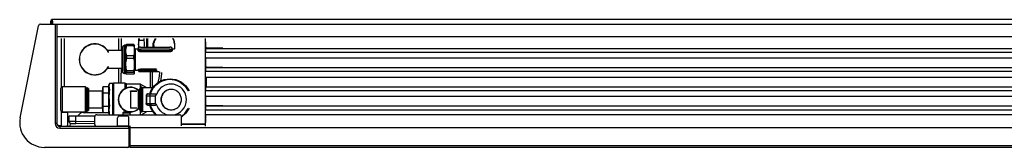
# Model space of a CAD drawing. Header units: millimetres. Extents: x -668 to 667, y 0 to 87.
# Tile 1 of 2: x -668 to 6, y 0 to 87. Entities that reach past the tile are written whole.
import ezdxf

# ---------------------------------------------------------------- set-up
doc = ezdxf.new("R2010")
doc.units = ezdxf.units.MM

# ---------------------------------------------------------------- blocks, each defined once
blk = doc.blocks.new('copertura_inferiore_griglia__44', base_point=(-85011.6, 64694.7))
at = {"color": 7, "linetype": 'Continuous'}
for p, q in [((-85011.6, 64695.3), (-85011.6, 64694.8)), ((-84108.6, 64695.3), (-84108.6, 64694.7))]:
    blk.add_line(p, q, dxfattribs=at)
blk = doc.blocks.new('212878B_MANIGLIA_GRIGLIA_ANTERIORE__45', base_point=(-85011.5, 64694.6))
at = {"color": 7, "linetype": 'Continuous'}
for p, q in [((-85011.5, 64694.7), (-85011.5, 64695.3)), ((-84108.7, 64694.6), (-84108.7, 64695.3))]:
    blk.add_line(p, q, dxfattribs=at)

msp = doc.modelspace()

# ---------------------------------------------------------------- linework, layer by layer
at = {"color": 7, "linetype": 'Continuous'}
for p, q in [((-667.18, 19.99), (-654.64, 83.1)), ((-653.37, 84.14), (-643.36, 84.14)), ((-646.27, 84.14), (-646.27, 86.28)), ((-645.88, 84.14), (-645.88, 86.28)), ((-645.17, 87.25), (-645.3, 87.25)), ((-645.3, 86.86), (-645.17, 86.86)), ((-645.3, 86.28), (-645.3, 86.86)), ((-645.3, 84.14), (-645.3, 86.28)), ((-645.17, 86.28), (-645.17, 87.25)), ((645.3, 87.25), (-645.17, 87.25)), ((-645.17, 86.28), (-645.17, 84.14)), ((-643.36, 84.14), (-642.06, 84.14)), ((-642.06, 84.14), (642.06, 84.14)), ((-642.06, 84.14), (-642.06, 84.13)), ((-642.06, 84.13), (-642.06, 84.11)), ((-642.06, 84.11), (-642.06, 82.85)), ((-592.87, 0.97), (-592.03, 0.97)), ((-592.36, 0.88), (-592.87, 0.88)), ((-592.36, 0.97), (-592.36, 0.88)), ((-592.36, 0.84), (-592.36, 0.88)), ((-592.03, 0.97), (-591.9, 0.97)), ((-592.03, 0.97), (-592.03, 0.84)), ((-592.03, 0.84), (-592.03, 0.52)), ((-592.03, 0.52), (-591.9, 0.52)), ((-591.9, 0), (-592.03, 0)), ((-591.9, 0.84), (-591.9, 0.97)), ((-591.9, 0), (-591.9, 0.84)), ((-591.9, 0), (591.9, 0)), ((-593.52, -0.19), (-650.61, -0.19))]:
    msp.add_line(p, q, dxfattribs=at)
at = {"color": 124, "linetype": 'Continuous'}
for p, q in [((-645.3, 86.28), (-645.17, 86.28)), ((-592.03, 0.84), (-591.9, 0.84))]:
    msp.add_line(p, q, dxfattribs=at)
at = {"color": 9, "linetype": 'Continuous'}
for p, q in [((-643.36, 84.14), (-643.36, 16.18)), ((-642.06, 82.85), (-642.06, 75.4)), ((-642.06, 75.4), (-642.06, 74.43)), ((642.06, 75.4), (-642.06, 75.4)), ((-642.06, 74.43), (-642.06, 16.18)), ((-639.02, 40.86), (-639.02, 74.43)), ((-637.08, 74.43), (-637.08, 41.2)), ((-599.95, 74.43), (-599.95, 74.03)), ((-598.21, 74.43), (-598.21, 66.34)), ((-586.26, 74.43), (-586.25, 73.19)), ((-585.88, 74.43), (-585.88, 73.43)), ((-582.75, 74.43), (-582.74, 73.47)), ((-580.77, 74.43), (-580.77, 73.26)), ((-580.56, 74.43), (-580.56, 73.13)), ((-580, 73), (-580, 74.43)), ((-574.61, 74.43), (-575.03, 73.91)), ((-574.43, 74), (-574.12, 74.43)), ((-562.25, 73.32), (-563.03, 74.43)), ((-562.95, 74.43), (-562.15, 73.26)), ((-540.45, 14.24), (-540.45, 74.43)), ((-599.97, 70.14), (-599.99, 68.45)), ((-599.99, 68.03), (-599.99, 66.34)), ((-599.95, 74.03), (-599.97, 70.14)), ((-597.21, 68.31), (-597.2, 68.49)), ((-597.21, 68.31), (-597.21, 60.6)), ((-597.2, 68.49), (-596.89, 69.15)), ((-596.89, 69.15), (-596.28, 69.54)), ((-596.28, 69.54), (-596.1, 69.56)), ((-596.1, 69.56), (-595.92, 69.68)), ((-594.94, 69.68), (-595.92, 69.68)), ((-595.92, 50.39), (-595.92, 69.68)), ((-594.86, 69.82), (-594.94, 69.68)), ((-594.94, 66.06), (-594.94, 69.68)), ((-594.94, 66.06), (-594.8, 67.8)), ((-594.8, 69.9), (-594.86, 69.82)), ((-594.39, 70.23), (-594.8, 69.9)), ((-594.8, 67.8), (-594.77, 67.98)), ((-594.77, 67.98), (-594.35, 69.64)), ((-594.35, 70.26), (-594.39, 70.23)), ((-589.59, 70.26), (-594.35, 70.26)), ((-594.35, 69.64), (-594.35, 70.26)), ((-594.35, 69.64), (-589.59, 69.64)), ((-589.54, 70.21), (-589.59, 70.26)), ((-589.59, 69.64), (-589.59, 70.26)), ((-589.59, 69.64), (-589.47, 69.01)), ((-589.3, 69.9), (-589.54, 70.21)), ((-589.47, 69.01), (-589.3, 67.78)), ((-589.25, 69.79), (-589.3, 69.9)), ((-589.3, 67.78), (-589.24, 66.9)), ((-589.25, 69.79), (-589.12, 69.42)), ((-589.12, 50.65), (-589.12, 69.42)), ((-589.02, 67.64), (-589.12, 67.81)), ((-588.88, 67.47), (-589.02, 67.64)), ((-589.02, 52.43), (-589.02, 67.64)), ((-588.46, 67.32), (-588.88, 67.47)), ((-588.46, 67.32), (-586.79, 67.32)), ((-588.46, 67.32), (-588.46, 62.82)), ((-586.79, 67.32), (-586.42, 67.45)), ((-586.79, 67.32), (-586.79, 66.48)), ((-586.42, 67.45), (-586.22, 67.8)), ((-586.22, 67.8), (-586.21, 67.89)), ((-586.21, 67.89), (-586.22, 67.66)), ((-586.22, 67.66), (-586.21, 67.42)), ((-586.21, 69.41), (-586.19, 68.11)), ((-586.21, 67.89), (-586.21, 68.09)), ((-586.21, 67.22), (-586.21, 67.42)), ((-586.18, 70.24), (-586.14, 71.36)), ((-586.14, 69.38), (-586.18, 70.24)), ((-586.14, 71.36), (-585.87, 73.11)), ((-585.95, 68.23), (-586.14, 69.38)), ((-585.88, 73.43), (-585.87, 73.11)), ((-585.87, 73.11), (-582.74, 73.14)), ((-584.91, 68.34), (-564.85, 68.34)), ((-582.74, 73.47), (-582.74, 73.14)), ((-582.74, 73.14), (-582.43, 71.39)), ((-582.39, 69.42), (-582.55, 68.34)), ((-582.43, 71.39), (-582.37, 70.28)), ((-582.37, 70.28), (-582.39, 69.42)), ((-580.77, 73.26), (-580.77, 69.43)), ((-580.77, 69.43), (-580.77, 68.34)), ((-580.56, 73.13), (-580.56, 69.5)), ((-580.56, 69.5), (-580.56, 68.34)), ((-580, 68.42), (-580, 73)), ((-576.44, 70.45), (-576.5, 69.56)), ((-576.5, 69.56), (-576.44, 68.71)), ((-576.39, 70.71), (-576.44, 70.45)), ((-576.26, 71.32), (-576.39, 70.74)), ((-576.39, 70.74), (-576.39, 70.71)), ((-576.08, 71.89), (-576.26, 71.32)), ((-575.58, 73.01), (-576.08, 71.89)), ((-575.85, 69.44), (-575.77, 70.52)), ((-575.85, 69.44), (-575.85, 68.34)), ((-575.85, 69.44), (-575.78, 68.41)), ((-575.77, 70.52), (-575.75, 70.64)), ((-575.75, 70.64), (-575.53, 71.61)), ((-575.03, 73.91), (-575.58, 73.01)), ((-575.53, 71.61), (-575.46, 71.81)), ((-575.46, 71.81), (-575.31, 72.26)), ((-575.31, 72.26), (-575.13, 72.69)), ((-575.13, 72.69), (-575.03, 72.9)), ((-575.03, 72.9), (-574.59, 73.74)), ((-574.59, 73.74), (-574.43, 74)), ((-563.55, 68.09), (-563.55, 67.89)), ((-563.55, 67.8), (-563.55, 67.89)), ((-563.55, 67.89), (-563.55, 67.66)), ((-563.35, 67.45), (-563.55, 67.8)), ((-563.55, 67.66), (-563.55, 67.42)), ((-563.55, 67.42), (-563.55, 67.22)), ((-562.97, 67.32), (-563.35, 67.45)), ((-562.97, 67.32), (-561.88, 67.32)), ((-562.97, 66.48), (-562.97, 67.32)), ((-561.61, 70.59), (-562.25, 73.32)), ((-562.15, 73.26), (-561.61, 70.59)), ((-561.88, 67.32), (-561.66, 67.28)), ((-561.61, 70.59), (-561.61, 67.25)), ((-540.44, 67.6), (540.44, 67.6)), ((-540.44, 67.6), (-540.44, 65.01)), ((-540.37, 68.32), (-540.37, 72.1)), ((-540.08, 67.79), (-540.08, 67.6)), ((-528.69, 67.67), (-539.72, 67.67)), ((-607.56, 66.34), (-597.78, 66.34)), ((-606.86, 64.85), (-606.81, 64.94)), ((-606.8, 65.12), (-606.83, 65.21)), ((-606.81, 64.94), (-606.79, 65.02)), ((-606.79, 65.04), (-606.8, 65.12)), ((-606.79, 65.02), (-606.79, 65.04)), ((-597.78, 66.34), (-597.37, 66.5)), ((-597.78, 66.34), (-597.78, 62.45)), ((-597.78, 62.45), (-597.78, 53.72)), ((-597.37, 66.5), (-597.22, 66.67)), ((-597.21, 66.68), (-597.22, 66.67)), ((-597.21, 60.6), (-597.21, 51.99)), ((-594.94, 56.53), (-594.94, 66.06)), ((-594.9, 65.14), (-594.94, 66.06)), ((-594.8, 64.31), (-594.9, 65.14)), ((-594.35, 62.48), (-594.8, 64.31)), ((-594.8, 58.61), (-594.35, 60.8)), ((-589.59, 62.48), (-594.35, 62.48)), ((-594.35, 60.8), (-594.35, 62.48)), ((-594.35, 60.8), (-589.59, 60.8)), ((-589.54, 62.75), (-589.59, 62.48)), ((-589.59, 60.8), (-589.59, 62.48)), ((-589.59, 60.8), (-589.47, 60.04)), ((-589.3, 64.34), (-589.54, 62.75)), ((-589.25, 64.91), (-589.3, 64.34)), ((-589.21, 66.06), (-589.25, 64.91)), ((-589.24, 66.9), (-589.21, 66.06)), ((-588.46, 62.82), (-588.46, 52.75)), ((-586.79, 66.48), (-586.71, 66.21)), ((-586.71, 66.21), (-586.65, 66.12)), ((-586.65, 66.12), (-586.48, 65.94)), ((-586.48, 65.94), (-586.26, 65.76)), ((-586.26, 65.76), (-585.98, 65.61)), ((-586.22, 66.9), (-586.21, 66.99)), ((-586.21, 67.22), (-586.21, 66.99)), ((-586.18, 66.82), (-586.21, 66.99)), ((-585.84, 66.3), (-586.18, 66.82)), ((-585.98, 65.61), (-585.65, 65.48)), ((-585.83, 66.29), (-585.84, 66.3)), ((-585.65, 66.15), (-585.83, 66.29)), ((-585.42, 66.02), (-585.65, 66.15)), ((-585.65, 65.48), (-585.48, 65.44)), ((-585.48, 65.44), (-584.91, 65.37)), ((-585.41, 66.02), (-585.42, 66.02)), ((-585.3, 65.98), (-585.41, 66.02)), ((-585.11, 65.93), (-585.3, 65.98)), ((-584.91, 65.91), (-585.11, 65.93)), ((-564.85, 66.97), (-584.91, 66.97)), ((-584.91, 66.97), (-584.91, 65.91)), ((-564.85, 65.91), (-584.91, 65.91)), ((-584.91, 65.37), (-584.91, 65.91)), ((-584.91, 65.37), (-564.85, 65.37)), ((-564.85, 66.97), (-564.85, 65.91)), ((-564.65, 65.93), (-564.85, 65.91)), ((-564.85, 65.37), (-564.85, 65.91)), ((-564.85, 65.37), (-564.28, 65.44)), ((-564.46, 65.98), (-564.65, 65.93)), ((-564.35, 66.02), (-564.46, 65.98)), ((-564.34, 66.02), (-564.35, 66.02)), ((-564.11, 66.15), (-564.34, 66.02)), ((-564.28, 65.44), (-564.11, 65.48)), ((-563.93, 66.29), (-564.11, 66.15)), ((-564.11, 65.48), (-563.78, 65.61)), ((-563.76, 66.47), (-563.93, 66.29)), ((-563.78, 65.61), (-563.5, 65.77)), ((-563.61, 66.74), (-563.76, 66.47)), ((-563.55, 66.99), (-563.61, 66.74)), ((-563.55, 66.99), (-563.55, 67.22)), ((-563.55, 66.9), (-563.55, 66.99)), ((-563.5, 65.77), (-563.28, 65.94)), ((-563.28, 65.94), (-563.11, 66.12)), ((-563.11, 66.12), (-563.05, 66.21)), ((-563.05, 66.21), (-562.97, 66.48)), ((-561.66, 67.28), (-561.42, 67.13)), ((-540.44, 65.01), (540.44, 65.01)), ((-540.44, 61.64), (-540.44, 65.01)), ((-540.44, 61.64), (-540.44, 61.05)), ((-540.44, 61.05), (-540.44, 61.03)), ((-540.44, 61.03), (540.44, 61.03)), ((-540.37, 55.18), (-540.37, 61.03)), ((-606.81, 55.13), (-606.86, 55.21)), ((-606.83, 54.86), (-606.8, 54.95)), ((-606.79, 55.04), (-606.81, 55.13)), ((-606.8, 54.95), (-606.79, 55.02)), ((-606.79, 55.02), (-606.79, 55.04)), ((-594.94, 56.53), (-594.84, 58.24)), ((-594.8, 54.44), (-594.94, 56.53)), ((-594.94, 50.5), (-594.94, 56.53)), ((-594.84, 58.24), (-594.8, 58.61)), ((-594.73, 53.99), (-594.8, 54.44)), ((-594.35, 52.25), (-594.73, 53.99)), ((-589.3, 54.47), (-589.54, 52.58)), ((-589.47, 60.04), (-589.3, 58.58)), ((-589.3, 58.58), (-589.24, 57.53)), ((-589.25, 55.15), (-589.3, 54.47)), ((-589.21, 56.53), (-589.25, 55.15)), ((-589.24, 57.53), (-589.21, 56.53)), ((-540.44, 54.46), (540.44, 54.46)), ((-540.44, 54.46), (-540.44, 51.87)), ((-540.08, 54.65), (-540.08, 54.46)), ((-528.69, 54.53), (-539.72, 54.53)), ((-597.78, 53.72), (-607.56, 53.72)), ((-599.99, 53.72), (-599.99, 43.85)), ((-598.21, 53.72), (-598.21, 50.56)), ((-598.21, 46.82), (-598.21, 50.56)), ((-597.78, 53.72), (-597.37, 53.57)), ((-597.37, 53.57), (-597.22, 53.39)), ((-597.22, 53.39), (-597.21, 53.38)), ((-597.2, 51.5), (-597.21, 51.99)), ((-596.89, 50.84), (-597.2, 51.5)), ((-596.28, 50.44), (-596.89, 50.84)), ((-595.92, 50.39), (-596.28, 50.44)), ((-595.92, 50.39), (-594.94, 50.39)), ((-594.94, 50.55), (-594.8, 50.84)), ((-594.94, 50.5), (-594.94, 50.55)), ((-594.85, 50.22), (-594.94, 50.5)), ((-594.94, 50.39), (-594.94, 50.5)), ((-594.85, 50.22), (-594.94, 50.39)), ((-594.8, 50.16), (-594.85, 50.22)), ((-594.8, 50.84), (-594.46, 51.12)), ((-594.61, 49.99), (-594.8, 50.16)), ((-594.35, 49.81), (-594.61, 49.99)), ((-594.46, 51.12), (-594.35, 51.19)), ((-589.59, 52.25), (-594.35, 52.25)), ((-594.35, 51.19), (-594.35, 52.25)), ((-594.35, 51.19), (-589.59, 51.19)), ((-589.59, 49.81), (-594.35, 49.81)), ((-589.54, 52.58), (-589.59, 52.25)), ((-589.59, 51.19), (-589.59, 52.25)), ((-589.59, 51.19), (-589.47, 51.07)), ((-589.54, 49.86), (-589.59, 49.81)), ((-589.3, 50.17), (-589.54, 49.86)), ((-589.47, 51.07), (-589.3, 50.83)), ((-589.3, 50.83), (-589.24, 50.66)), ((-589.25, 50.28), (-589.3, 50.17)), ((-589.25, 50.28), (-589.12, 50.65)), ((-589.21, 50.5), (-589.25, 50.28)), ((-589.24, 50.66), (-589.21, 50.5)), ((-589.12, 52.26), (-589.02, 52.43)), ((-588.88, 52.6), (-589.02, 52.43)), ((-588.46, 52.75), (-588.88, 52.6)), ((-588.46, 52.75), (-586.85, 52.75)), ((-586.77, 52.86), (-586.85, 52.79)), ((-586.85, 52.79), (-586.85, 52.75)), ((-586.85, 52.75), (-586.44, 52.6)), ((-586.71, 52.89), (-586.77, 52.86)), ((-586.54, 52.96), (-586.71, 52.89)), ((-586.3, 53.04), (-586.54, 52.96)), ((-586.44, 52.6), (-586.22, 52.22)), ((-586.02, 53.11), (-586.3, 53.04)), ((-586.22, 52.25), (-586.21, 52.14)), ((-586.22, 52.22), (-586.21, 52.14)), ((-586.21, 52.14), (-586.18, 52.21)), ((-586.21, 52.14), (-586.21, 51.98)), ((-586.18, 52.21), (-585.83, 52.51)), ((-585.68, 53.18), (-586.02, 53.11)), ((-585.83, 52.51), (-585.65, 52.6)), ((-585.5, 53.2), (-585.68, 53.18)), ((-585.65, 52.6), (-585.43, 52.68)), ((-584.91, 53.24), (-585.5, 53.2)), ((-585.43, 52.68), (-585.41, 52.69)), ((-585.41, 52.69), (-585.3, 52.71)), ((-585.3, 52.71), (-585.11, 52.74)), ((-585.11, 52.74), (-584.91, 52.76)), ((-573.91, 53.24), (-584.91, 53.24)), ((-584.91, 53.24), (-584.91, 52.76)), ((-584.91, 52.76), (-573.48, 52.76)), ((-584.91, 52.76), (-584.91, 51.73)), ((-584.91, 51.73), (-572.15, 51.73)), ((-578.23, 51.73), (-578.23, 40.85)), ((-576.96, 51.73), (-576.96, 40.86)), ((-572.31, 47.29), (-572.97, 44.14)), ((-571.94, 50.54), (-572.31, 47.29)), ((-571.91, 51.61), (-571.94, 50.54)), ((-570.75, 46.64), (-570.35, 50.23)), ((-570.35, 50.25), (-570.32, 51.02)), ((-570.35, 50.23), (-570.35, 50.25)), ((-540.57, 46.91), (-540.54, 50.02)), ((-540.54, 50.02), (-540.54, 50.39)), ((-540.44, 51.87), (540.44, 51.87)), ((-540.44, 48.5), (-540.44, 51.87)), ((-540.44, 47.89), (540.44, 47.89)), ((-540.08, 47.89), (-540.08, 41.32)), ((-639.19, 40.75), (-639.49, 40.09)), ((-638.58, 41.15), (-639.19, 40.75)), ((-638.21, 41.2), (-638.58, 41.15)), ((-622.68, 41.2), (-638.21, 41.2)), ((-638.21, 31.29), (-638.21, 41.2)), ((-622.57, 41.18), (-622.68, 41.2)), ((-622.68, 41.2), (-622.68, 23.85)), ((-622.4, 41.04), (-622.57, 41.18)), ((-622.36, 40.82), (-622.4, 41.04)), ((-622.37, 40.54), (-622.4, 41.04)), ((-622.38, 40.78), (-622.36, 40.82)), ((-622.38, 39.98), (-622.37, 40.54)), ((-622.37, 40.62), (-622.36, 40.82)), ((-622.37, 40.62), (-621.51, 40.62)), ((-621.4, 40.6), (-621.51, 40.62)), ((-621.51, 40.62), (-621.51, 24.44)), ((-621.35, 40.57), (-621.4, 40.6)), ((-620.49, 40.08), (-621.35, 40.57)), ((-621.35, 31.93), (-621.35, 40.57)), ((-610.5, 41.45), (-610.71, 40.29)), ((-610.65, 40.35), (-610.5, 41.45)), ((-610.5, 41.45), (-610.49, 41.49)), ((-610.49, 41.49), (-606.71, 41.49)), ((-606.71, 41.49), (-606.7, 41.45)), ((-606.7, 41.45), (-606.5, 40.29)), ((-606.7, 41.45), (-606.55, 40.35)), ((-606.5, 42.07), (-606.34, 42.98)), ((-606.5, 32.53), (-606.5, 42.07)), ((-606.46, 41.97), (-606.47, 41.55)), ((-606.47, 41.55), (-606.45, 41.02)), ((-606.41, 42.53), (-606.46, 41.97)), ((-606.45, 41.02), (-606.41, 40.57)), ((-606.34, 42.98), (-606.41, 42.53)), ((-606.41, 40.57), (-606.32, 39.99)), ((-606.2, 43.62), (-606.34, 42.98)), ((-603.69, 43.62), (-606.2, 43.62)), ((-603.46, 43.85), (-603.78, 43.53)), ((-603.78, 30.29), (-603.78, 43.53)), ((-595.63, 43.85), (-603.46, 43.85)), ((-603.46, 43.85), (-603.46, 32.53)), ((-598.21, 43.85), (-598.21, 46.82)), ((-595.63, 43.85), (-595.41, 43.81)), ((-595.63, 43.85), (-595.63, 41.69)), ((-595.63, 41.69), (-595.63, 39.89)), ((-595.41, 43.81), (-595.18, 43.66)), ((-594.91, 43.4), (-595.18, 43.66)), ((-595.18, 41.54), (-595.18, 43.66)), ((-595.18, 40.12), (-595.18, 41.54)), ((-594.87, 43.36), (-594.91, 43.4)), ((-594.91, 43.4), (-594.91, 41.32)), ((-594.91, 41.32), (-594.91, 40.26)), ((-594.45, 43.21), (-594.87, 43.36)), ((-594.45, 43.21), (-585.18, 43.21)), ((-594.45, 41.17), (-594.45, 43.21)), ((-594.45, 40.49), (-594.45, 41.17)), ((-585.8, 39), (-584.78, 40.78)), ((-585.07, 43.04), (-585.18, 43.21)), ((-585.18, 43.21), (-585.18, 43.06)), ((-585.18, 43.06), (-585.18, 41.92)), ((-585.18, 41.92), (-585.18, 40.07)), ((-584.96, 43.02), (-585.07, 43.04)), ((-584.86, 43.12), (-584.91, 43.04)), ((-584.86, 43.12), (-580.9, 40.83)), ((-584.86, 42.98), (-584.86, 43.12)), ((-584.86, 43.12), (-584.86, 42.98)), ((-584.86, 41.44), (-584.86, 42.98)), ((-584.86, 42.69), (-584.86, 41.84)), ((-584.86, 40.63), (-584.86, 41.44)), ((-584.78, 40.78), (-584.64, 40.94)), ((-584.78, 24.27), (-584.78, 40.78)), ((-583.91, 40.94), (-584.64, 40.94)), ((-584.64, 40.94), (-584.64, 24.11)), ((-583.91, 40.94), (-583.59, 40.62)), ((-583.91, 24.11), (-583.91, 40.94)), ((-583.5, 40.65), (-583.52, 40.45)), ((-583.5, 40.65), (-583.33, 40.94)), ((-583.33, 40.94), (-583.33, 40.81)), ((-583.33, 24.11), (-583.33, 40.94)), ((-583.33, 40.81), (-576.22, 40.86)), ((-577.76, 38.47), (-575.56, 41.89)), ((-576.22, 40.35), (-574.22, 42.69)), ((-575.56, 41.89), (-572.48, 44.56)), ((-574.22, 42.69), (-573.41, 43.38)), ((-573.41, 43.38), (-572.26, 44.21)), ((-572.48, 44.56), (-568.78, 46.25)), ((-572.26, 44.21), (-569.82, 45.46)), ((-571.12, 40.51), (-571.47, 40.18)), ((-570.07, 41.32), (-571.12, 40.51)), ((-571.04, 45.22), (-570.75, 46.64)), ((-568.54, 42.18), (-570.07, 41.32)), ((-569.82, 45.46), (-569.3, 45.65)), ((-569.82, 45.46), (-569.32, 45.64)), ((-569.32, 45.64), (-566.69, 46.17)), ((-569.3, 45.65), (-565.79, 46.38)), ((-568.78, 46.25), (-564.75, 46.83)), ((-567.95, 42.43), (-568.54, 42.18)), ((-565.53, 43.06), (-567.95, 42.43)), ((-566.69, 46.17), (-565.79, 46.38)), ((-565.79, 46.38), (-564.99, 46.41)), ((-565.79, 46.38), (-565.2, 46.4)), ((-564.83, 43.13), (-565.53, 43.06)), ((-565.2, 46.4), (-563.21, 46.18)), ((-564.99, 46.41), (-561.66, 46.06)), ((-563, 43.09), (-564.83, 43.13)), ((-564.75, 46.83), (-560.72, 46.25)), ((-563.21, 46.18), (-561.66, 46.06)), ((-562.36, 43), (-563, 43.09)), ((-561.09, 42.71), (-562.36, 43)), ((-561.66, 46.06), (-561.07, 45.9)), ((-559.36, 42.02), (-561.09, 42.71)), ((-561.07, 45.9), (-559.62, 45.26)), ((-560.72, 46.25), (-557.02, 44.56)), ((-559.62, 45.26), (-557.81, 44.55)), ((-557.65, 40.95), (-559.36, 42.02)), ((-557.81, 44.55), (-554.58, 41.97)), ((-556.64, 40.05), (-557.65, 40.95)), ((-557.02, 44.56), (-553.94, 41.89)), ((-554.58, 41.97), (-552.25, 38.55)), ((-553.94, 41.89), (-551.74, 38.47)), ((-540.44, 41.32), (540.44, 41.32)), ((-540.44, 41.32), (-540.44, 38.73)), ((-639.49, 40.09), (-639.51, 39.91)), ((-639.51, 39.91), (-639.51, 25.45)), ((-622.37, 39.55), (-622.38, 39.98)), ((-622.37, 38.52), (-622.37, 39.55)), ((-622.37, 36.6), (-622.37, 38.52)), ((-622.37, 29.06), (-622.37, 36.6)), ((-620.44, 40.02), (-620.49, 40.08)), ((-620.49, 40.08), (-620.49, 24.97)), ((-620.41, 39.61), (-620.44, 40.02)), ((-620.41, 25.2), (-620.41, 39.61)), ((-611.03, 38.35), (-620.41, 38.35)), ((-610.82, 38.43), (-611.03, 38.35)), ((-611.03, 38.35), (-611.03, 35.44)), ((-611.03, 35.44), (-611.03, 26.7)), ((-610.71, 38.62), (-610.82, 38.43)), ((-610.71, 40.29), (-610.71, 39.29)), ((-610.71, 39.29), (-610.69, 39.76)), ((-610.49, 37.08), (-610.71, 39.29)), ((-610.71, 39.29), (-610.71, 32.6)), ((-610.71, 38.68), (-610.71, 38.62)), ((-610.71, 32.6), (-610.65, 34.76)), ((-610.69, 39.76), (-610.65, 40.35)), ((-610.65, 34.76), (-610.6, 35.76)), ((-610.6, 35.76), (-610.49, 37.08)), ((-610.49, 37.08), (-606.71, 37.08)), ((-606.5, 39.29), (-606.71, 37.08)), ((-606.71, 37.08), (-606.61, 35.76)), ((-606.61, 35.76), (-606.55, 34.76)), ((-606.55, 40.35), (-606.51, 39.76)), ((-606.55, 34.76), (-606.5, 32.6)), ((-606.51, 39.76), (-606.5, 39.29)), ((-606.46, 35.06), (-606.47, 33.93)), ((-606.47, 33.93), (-606.45, 32.52)), ((-606.41, 36.55), (-606.46, 35.06)), ((-606.34, 37.77), (-606.41, 36.55)), ((-606.2, 39.47), (-606.34, 37.77)), ((-606.32, 39.99), (-606.2, 39.47)), ((-591.71, 38.16), (-591.71, 38.46)), ((-591.71, 38.46), (-587.5, 38.46)), ((-587.5, 38.16), (-591.71, 38.16)), ((-591.71, 38.16), (-591.71, 26.89)), ((-586.86, 39.2), (-586.34, 38.68)), ((-586.36, 38.68), (-586.85, 38.68)), ((-586.74, 39.36), (-586.12, 38.74)), ((-586.33, 38.69), (-586.36, 38.68)), ((-586.36, 26.38), (-586.36, 38.68)), ((-586.12, 38.74), (-586.33, 38.69)), ((-586.05, 38.74), (-586.12, 38.74)), ((-586.03, 38.74), (-586.05, 38.74)), ((-585.95, 38.76), (-586.03, 38.74)), ((-585.8, 39), (-585.95, 38.76)), ((-585.8, 39), (-585.8, 26.05)), ((-581.01, 35.49), (-581.06, 35.12)), ((-581.06, 35.12), (-580.88, 35.12)), ((-581.06, 35.12), (-581.06, 29.94)), ((-580.98, 35.56), (-581.01, 35.49)), ((-580.96, 35.61), (-580.98, 35.56)), ((-580.84, 35.84), (-580.96, 35.61)), ((-580.82, 35.49), (-580.88, 35.12)), ((-580.88, 35.12), (-578.63, 35.12)), ((-580.88, 35.12), (-580.88, 29.94)), ((-580.48, 36.19), (-580.84, 35.84)), ((-580.8, 35.56), (-580.82, 35.49)), ((-580.66, 35.84), (-580.8, 35.56)), ((-580.5, 36.03), (-580.66, 35.84)), ((-580.3, 36.19), (-580.5, 36.03)), ((-580.41, 36.24), (-580.48, 36.19)), ((-580.26, 36.31), (-580.41, 36.24)), ((-580.23, 36.24), (-580.3, 36.19)), ((-580.14, 36.35), (-580.26, 36.31)), ((-579.96, 36.35), (-580.23, 36.24)), ((-579.77, 36.41), (-580.14, 36.35)), ((-579.59, 36.41), (-579.96, 36.35)), ((-579.77, 36.41), (-579.59, 36.41)), ((-579.59, 36.41), (-577.44, 36.41)), ((-578.58, 35.49), (-578.63, 35.12)), ((-578.63, 35.12), (-574.73, 35.12)), ((-578.63, 35.12), (-578.63, 29.94)), ((-578.56, 35.56), (-578.58, 35.49)), ((-578.43, 35.84), (-578.56, 35.56)), ((-578.52, 36.41), (-577.76, 38.47)), ((-578.28, 36.03), (-578.43, 35.84)), ((-578.1, 36.19), (-578.28, 36.03)), ((-578.04, 36.24), (-578.1, 36.19)), ((-578.08, 36.41), (-578.02, 36.62)), ((-577.79, 36.35), (-578.04, 36.24)), ((-578.02, 36.62), (-576.57, 39.81)), ((-577.44, 36.41), (-577.79, 36.35)), ((-577.44, 36.41), (-574.63, 36.41)), ((-576.57, 39.81), (-576.22, 40.35)), ((-574.71, 35.2), (-574.73, 35.12)), ((-574.73, 29.94), (-574.73, 35.12)), ((-574.68, 35.28), (-574.71, 35.2)), ((-574.57, 35.42), (-574.68, 35.28)), ((-574.63, 36.41), (-574.46, 36.36)), ((-574.43, 35.52), (-574.57, 35.42)), ((-574.46, 36.36), (-574.35, 36.24)), ((-574.36, 35.56), (-574.43, 35.52)), ((-574.27, 35.6), (-574.36, 35.56)), ((-574.35, 36.24), (-574.33, 36.21)), ((-574.33, 36.21), (-574.29, 36.09)), ((-574.29, 36.09), (-574.26, 35.87)), ((-573.17, 38.07), (-574.27, 35.6)), ((-574.26, 35.87), (-574.27, 35.6)), ((-573.08, 38.21), (-573.17, 38.07)), ((-571.47, 40.18), (-573.08, 38.21)), ((-563.87, 39.45), (-564.06, 39.45)), ((-556.23, 39.63), (-556.64, 40.05)), ((-555.08, 38.07), (-556.23, 39.63)), ((-554.68, 37.37), (-555.08, 38.07)), ((-554.22, 36.33), (-554.68, 37.37)), ((-553.69, 34.47), (-554.22, 36.33)), ((-553.65, 34.2), (-553.69, 34.47)), ((-553.52, 32.53), (-553.65, 34.2)), ((-540.44, 38.73), (540.44, 38.73)), ((-540.44, 35.36), (-540.44, 38.73)), ((-540.44, 35.36), (-540.44, 34.77)), ((-540.44, 34.77), (-540.44, 34.76)), ((-540.44, 34.76), (540.44, 34.76)), ((-540.37, 28.9), (-540.37, 34.76)), ((-638.21, 23.85), (-638.21, 31.29)), ((-622.37, 25.83), (-622.37, 29.06)), ((-621.35, 24.48), (-621.35, 31.93)), ((-610.71, 32.52), (-610.71, 32.6)), ((-610.71, 32.6), (-610.71, 25.84)), ((-610.65, 30.44), (-610.71, 32.52)), ((-610.66, 26.86), (-610.65, 26.93)), ((-610.58, 29.27), (-610.65, 30.44)), ((-610.65, 26.93), (-610.49, 28.11)), ((-610.49, 28.11), (-610.58, 29.27)), ((-610.49, 28.11), (-606.71, 28.11)), ((-606.62, 29.27), (-606.71, 28.11)), ((-606.71, 28.11), (-606.55, 26.93)), ((-606.55, 30.44), (-606.62, 29.27)), ((-606.5, 32.52), (-606.55, 30.44)), ((-606.55, 26.93), (-606.54, 26.86)), ((-606.5, 32.6), (-606.5, 32.52)), ((-606.5, 22.98), (-606.5, 32.53)), ((-606.45, 32.52), (-606.41, 31.31)), ((-606.41, 31.31), (-606.32, 29.77)), ((-606.34, 27.31), (-606.41, 26.55)), ((-606.2, 28.38), (-606.34, 27.31)), ((-606.32, 29.77), (-606.2, 28.38)), ((-603.78, 23.13), (-603.78, 30.29)), ((-603.46, 32.53), (-603.46, 22.85)), ((-581.06, 29.94), (-580.88, 29.94)), ((-581.01, 29.56), (-581.06, 29.94)), ((-580.98, 29.5), (-581.01, 29.56)), ((-580.96, 29.44), (-580.98, 29.5)), ((-580.84, 29.22), (-580.96, 29.44)), ((-580.88, 29.94), (-580.82, 29.56)), ((-580.88, 29.94), (-578.63, 29.94)), ((-580.48, 28.86), (-580.84, 29.22)), ((-580.82, 29.56), (-580.8, 29.5)), ((-580.8, 29.5), (-580.66, 29.22)), ((-580.66, 29.22), (-580.5, 29.02)), ((-580.5, 29.02), (-580.3, 28.86)), ((-580.41, 28.82), (-580.48, 28.86)), ((-580.26, 28.74), (-580.41, 28.82)), ((-580.3, 28.86), (-580.23, 28.82)), ((-580.14, 28.7), (-580.26, 28.74)), ((-580.23, 28.82), (-579.96, 28.7)), ((-579.77, 28.64), (-580.14, 28.7)), ((-579.96, 28.7), (-579.59, 28.64)), ((-579.77, 28.64), (-579.59, 28.64)), ((-579.59, 28.64), (-577.44, 28.64)), ((-578.58, 29.56), (-578.63, 29.94)), ((-578.63, 29.94), (-574.73, 29.94)), ((-578.56, 29.5), (-578.58, 29.56)), ((-578.43, 29.22), (-578.56, 29.5)), ((-577.76, 26.58), (-578.52, 28.64)), ((-578.28, 29.02), (-578.43, 29.22)), ((-578.1, 28.86), (-578.28, 29.02)), ((-578.04, 28.82), (-578.1, 28.86)), ((-578.02, 28.43), (-578.08, 28.64)), ((-577.79, 28.7), (-578.04, 28.82)), ((-576.57, 25.24), (-578.02, 28.43)), ((-577.44, 28.64), (-577.79, 28.7)), ((-577.44, 28.64), (-574.63, 28.64)), ((-574.73, 29.94), (-574.71, 29.85)), ((-574.71, 29.85), (-574.68, 29.77)), ((-574.68, 29.77), (-574.57, 29.63)), ((-574.46, 28.69), (-574.63, 28.64)), ((-574.57, 29.63), (-574.43, 29.53)), ((-574.35, 28.82), (-574.46, 28.69)), ((-574.43, 29.53), (-574.36, 29.49)), ((-574.36, 29.49), (-574.27, 29.46)), ((-574.33, 28.84), (-574.35, 28.82)), ((-574.29, 28.96), (-574.33, 28.84)), ((-574.26, 29.19), (-574.29, 28.96)), ((-574.27, 29.46), (-574.26, 29.19)), ((-574.27, 29.46), (-573.17, 26.98)), ((-573.17, 26.98), (-573.08, 26.85)), ((-556.24, 25.42), (-555.08, 26.97)), ((-555.08, 26.97), (-554.68, 27.68)), ((-554.68, 27.68), (-554.22, 28.72)), ((-554.22, 28.72), (-553.69, 30.59)), ((-553.69, 30.59), (-553.65, 30.85)), ((-553.65, 30.85), (-553.52, 32.53)), ((-540.44, 28.18), (540.44, 28.18)), ((-540.44, 28.18), (-540.44, 25.6)), ((-540.08, 28.38), (-540.08, 28.18)), ((-528.69, 28.26), (-539.72, 28.26)), ((-639.51, 25.45), (-639.49, 24.96)), ((-639.49, 24.96), (-639.19, 24.3)), ((-639.19, 24.3), (-638.58, 23.91)), ((-639.02, 14.76), (-639.02, 24.19)), ((-639.02, 23.98), (-638.69, 23.98)), ((-639.02, 23.81), (-634.49, 23.81)), ((-638.58, 23.91), (-638.21, 23.85)), ((-622.68, 23.85), (-638.21, 23.85)), ((-634.49, 23.85), (-634.49, 23.81)), ((-634.49, 15.66), (-634.49, 23.81)), ((-633.76, 21.49), (-629.23, 21.49)), ((-633.69, 17.5), (-633.76, 21.49)), ((-629.23, 21.49), (-615.97, 21.49)), ((-629.16, 17.44), (-629.23, 21.49)), ((-627.7, 21.49), (-626.38, 22.81)), ((-624.09, 23.75), (-610.53, 23.75)), ((-622.68, 23.85), (-622.57, 23.87)), ((-622.57, 23.87), (-622.4, 24.02)), ((-622.4, 24.02), (-622.38, 24.27)), ((-622.4, 24.02), (-622.36, 24.23)), ((-622.38, 24.27), (-622.37, 24.44)), ((-622.37, 25.5), (-622.37, 25.83)), ((-622.37, 24.69), (-622.37, 25.5)), ((-622.37, 24.52), (-622.37, 24.69)), ((-622.36, 24.23), (-622.37, 24.52)), ((-622.37, 24.44), (-621.51, 24.44)), ((-621.45, 24.54), (-621.51, 24.44)), ((-621.4, 24.55), (-621.45, 24.54)), ((-621.37, 24.56), (-621.4, 24.55)), ((-621.35, 24.48), (-621.37, 24.56)), ((-621.35, 24.48), (-620.49, 24.97)), ((-621.35, 24.57), (-621.35, 24.48)), ((-620.44, 25.12), (-620.49, 24.97)), ((-620.41, 25.2), (-620.44, 25.12)), ((-611.03, 26.7), (-620.41, 26.7)), ((-616.17, 15.34), (-616.17, 20.84)), ((-614.88, 22.14), (-558.25, 22.14)), ((-610.82, 26.63), (-611.03, 26.7)), ((-610.71, 26.43), (-610.82, 26.63)), ((-610.71, 25.84), (-610.66, 26.86)), ((-610.71, 26.75), (-610.71, 26.43)), ((-610.69, 25.27), (-610.71, 25.84)), ((-610.71, 25.84), (-610.71, 24.76)), ((-610.71, 24.76), (-610.5, 23.61)), ((-610.65, 24.74), (-610.69, 25.27)), ((-610.49, 23.56), (-610.65, 24.74)), ((-610.5, 23.61), (-610.49, 23.56)), ((-610.49, 23.56), (-606.71, 23.56)), ((-606.55, 24.74), (-606.71, 23.56)), ((-606.71, 23.56), (-606.7, 23.61)), ((-606.5, 24.76), (-606.7, 23.61)), ((-606.68, 23.75), (-606.5, 23.75)), ((-606.51, 25.27), (-606.55, 24.74)), ((-606.54, 26.86), (-606.5, 25.84)), ((-606.5, 25.84), (-606.51, 25.27)), ((-606.5, 22.98), (-606.35, 22.14)), ((-606.46, 25.62), (-606.47, 24.91)), ((-606.47, 24.91), (-606.45, 24.03)), ((-606.41, 26.55), (-606.46, 25.62)), ((-606.45, 24.03), (-606.41, 23.27)), ((-606.41, 23.27), (-606.32, 22.3)), ((-606.32, 22.3), (-606.29, 22.14)), ((-603.78, 22.14), (-603.78, 23.13)), ((-603.46, 22.85), (-603.46, 22.14)), ((-599.31, 21.36), (-594.17, 21.36)), ((-597.03, 23.12), (-597.05, 22.14)), ((-596.97, 23.44), (-597.03, 23.12)), ((-593.52, 23.12), (-597.03, 23.12)), ((-596.55, 23.95), (-596.97, 23.44)), ((-595.94, 24.08), (-596.55, 23.95)), ((-593.89, 24.08), (-595.94, 24.08)), ((-592.92, 24.08), (-593.89, 24.08)), ((-591.95, 23.12), (-593.52, 23.12)), ((-592.92, 24.08), (-592.44, 23.95)), ((-592.44, 23.95), (-592.01, 23.44)), ((-592.01, 23.44), (-591.95, 23.12)), ((-591.93, 22.14), (-591.95, 23.12)), ((-591.71, 26.89), (-591.71, 26.59)), ((-591.71, 26.89), (-587.5, 26.89)), ((-587.5, 26.59), (-591.71, 26.59)), ((-586.32, 26.39), (-586.86, 25.85)), ((-586.36, 26.38), (-586.85, 26.38)), ((-586.09, 26.35), (-586.74, 25.69)), ((-586.24, 26.41), (-586.36, 26.38)), ((-585.95, 26.29), (-586.24, 26.41)), ((-585.8, 26.05), (-585.95, 26.29)), ((-585.8, 26.05), (-584.78, 24.27)), ((-585.18, 24.98), (-585.18, 24.1)), ((-585.18, 24.1), (-585.18, 22.43)), ((-585.18, 22.43), (-585.18, 22.14)), ((-584.86, 24.17), (-584.86, 24.42)), ((-584.86, 22.36), (-584.86, 24.17)), ((-584.86, 22.14), (-584.86, 22.36)), ((-584.78, 24.27), (-584.64, 24.11)), ((-584.64, 24.11), (-583.91, 24.11)), ((-584.51, 22.14), (-580.9, 24.22)), ((-583.91, 24.11), (-583.59, 24.44)), ((-583.33, 24.11), (-583.5, 24.4)), ((-576.22, 24.19), (-583.33, 24.24)), ((-583.33, 24.24), (-583.33, 24.11)), ((-575.56, 23.16), (-577.76, 26.58)), ((-576.22, 24.7), (-576.57, 25.24)), ((-574.22, 22.37), (-576.22, 24.7)), ((-574.38, 22.14), (-575.56, 23.16)), ((-573.95, 22.14), (-574.22, 22.37)), ((-573.08, 26.85), (-571.47, 24.87)), ((-571.47, 24.87), (-571.12, 24.54)), ((-571.12, 24.54), (-570.07, 23.74)), ((-570.07, 23.74), (-568.54, 22.87)), ((-568.54, 22.87), (-567.95, 22.62)), ((-567.95, 22.62), (-566.07, 22.14)), ((-564.06, 25.54), (-563.87, 25.54)), ((-561.99, 22.14), (-561.11, 22.34)), ((-561.11, 22.34), (-559.36, 23.03)), ((-559.36, 23.03), (-559.29, 23.07)), ((-559.29, 23.07), (-557.66, 24.1)), ((-557.66, 24.1), (-556.64, 25)), ((-557.01, 21.15), (-556.29, 21.72)), ((-553.94, 23.16), (-556.95, 20.55)), ((-556.95, 14.5), (-556.95, 20.84)), ((-556.64, 25), (-556.24, 25.42)), ((-556.29, 21.72), (-554.58, 23.09)), ((-554.58, 23.09), (-552.25, 26.51)), ((-551.74, 26.58), (-553.94, 23.16)), ((-540.44, 25.6), (540.44, 25.6)), ((-540.44, 22.22), (-540.44, 25.6)), ((-540.44, 22.22), (540.44, 22.22)), ((-540.44, 22.22), (-540.44, 21.63)), ((-540.44, 21.63), (-540.44, 21.62)), ((-540.37, 16.76), (-540.37, 21.62)), ((-642.1, 16.18), (-643.36, 16.18)), ((-642.1, 16.18), (-642.06, 16.18)), ((-641.5, 14.76), (-639.02, 14.76)), ((-640.12, 14.24), (-592.87, 14.24)), ((-640.12, 14.2), (-640.12, 14.24)), ((-640.12, 14.2), (-640.12, 12.94)), ((-635.06, 14.29), (-635.14, 14.24)), ((-633.67, 17.3), (-633.69, 17.5)), ((-633.49, 17.47), (-633.69, 17.5)), ((-633.69, 17.5), (-633.67, 17.3)), ((-633.63, 17.13), (-633.67, 17.3)), ((-633.67, 17.3), (-633.63, 17.13)), ((-633.63, 17.13), (-633.59, 17.02)), ((-633.59, 17.02), (-633.52, 16.88)), ((-633.52, 16.88), (-633.47, 16.8)), ((-632.92, 17.45), (-633.49, 17.47)), ((-633.47, 16.8), (-633.31, 16.61)), ((-633.23, 16.53), (-633.31, 16.61)), ((-633.31, 16.61), (-633.23, 16.53)), ((-633.12, 16.45), (-633.23, 16.53)), ((-633.23, 16.53), (-633.12, 16.45)), ((-632.95, 15.88), (-633.2, 14.65)), ((-633.2, 14.65), (-633.2, 14.24)), ((-632.9, 16.33), (-633.12, 16.45)), ((-633.12, 16.45), (-632.9, 16.33)), ((-632.69, 16.27), (-632.95, 15.88)), ((-631.67, 17.43), (-632.92, 17.45)), ((-632.9, 16.33), (-632.84, 16.31)), ((-632.84, 16.31), (-632.78, 16.29)), ((-632.78, 16.29), (-632.42, 16.23)), ((-632.42, 16.23), (-629.18, 16.17)), ((-629.16, 17.44), (-631.67, 17.43)), ((-629.18, 16.17), (-629.16, 17.44)), ((-616.17, 15.94), (-629.18, 16.17)), ((-616.17, 17.22), (-629.16, 17.44)), ((-615.8, 14.42), (-615.52, 14.24)), ((-600.61, 14.56), (-600.61, 20.06)), ((-600.61, 14.56), (-592.87, 14.56)), ((-600.61, 14.56), (-600.61, 14.24)), ((-592.87, 14.56), (-592.87, 20.06)), ((-592.87, 14.56), (-592.87, 14.24)), ((-592.87, 12.94), (-592.87, 14.24)), ((-592.55, 14.04), (-592.87, 14.04)), ((-592.03, 14.24), (-591.9, 14.24)), ((-591.9, 13.72), (-592.03, 13.72)), ((-591.9, 13.4), (-591.9, 14.24)), ((-556.95, 15.89), (-556.61, 15.89)), ((-540.45, 15.34), (-556.95, 15.34)), ((-556.61, 15.89), (-540.98, 15.88)), ((-551.97, 15.34), (-551.97, 15.4)), ((-640.12, 12.94), (-592.87, 12.94)), ((-592.87, 13.36), (-592.36, 13.36)), ((-592.87, 13.27), (-592.03, 13.27)), ((-592.87, 12.94), (-592.87, 0.45)), ((-592.36, 13.36), (-592.36, 13.4)), ((-592.36, 13.36), (-592.36, 13.27)), ((-591.9, 13.27), (-592.03, 13.27)), ((-592.03, 0.97), (-592.03, 13.27)), ((-591.9, 13.27), (-591.9, 13.4)), ((-591.9, 13.4), (591.9, 13.4)), ((591.9, 0.84), (-591.9, 0.84))]:
    msp.add_line(p, q, dxfattribs=at)
at = {"color": 7, "linetype": 'Continuous'}
for centre, radius, start, end in [((-653.37, 82.85), 1.29, 90, 168.76222), ((-645.3, 86.28), 0.971, 90, 180), ((-645.3, 86.28), 0.583, 90, 180), ((-650.61, 16.7), 16.89, 168.76222, 270), ((-593.52, 0.45), 0.647, 270, 360), ((-592.03, 0.84), 0.841, 180, 270), ((-592.03, 0.84), 0.324, 180, 270)]:
    msp.add_arc(centre, radius, start, end, dxfattribs=at)
at = {"color": 9, "linetype": 'Continuous'}
for centre, radius, start, end in [((-616.17, 60.03), 10.68, 28.96816, 331.03184), ((-616.17, 60.03), 10.49, 27.35531, 332.64469), ((-539.72, 68.32), 0.647, 180, 270), ((-539.72, 55.18), 0.647, 180, 270), ((-591.71, 32.53), 8.45, 54.00007, 288.00002), ((-591.71, 32.53), 8.25, 54.00004, 287.99998), ((-539.72, 28.9), 0.647, 180, 270), ((-624.09, 20.52), 3.24, 90, 135), ((-614.88, 20.84), 1.29, 90, 180), ((-599.31, 20.06), 1.29, 90, 180), ((-594.17, 20.06), 1.29, 360, 90), ((-591.71, 32.53), 8.25, 288.00004, 306.00003), ((-591.71, 32.53), 8.45, 288.00013, 306.00006), ((-558.25, 20.84), 1.29, 0, 90), ((-640.12, 16.18), 3.24, 180, 270), ((-640.12, 16.18), 1.98, 179.99999, 270.00001), ((-636.43, 15.66), 1.94, 315.00089, 0.0005), ((-614.88, 15.34), 1.29, 179.99995, 224.99993), ((-592.03, 13.4), 0.841, 90, 180), ((-592.03, 13.4), 0.324, 90, 180)]:
    msp.add_arc(centre, radius, start, end, dxfattribs=at)
for points in [[(-599.99, 68.45), (-599.99, 68.36), (-599.99, 68.25), (-599.99, 68.14), (-599.99, 68.03)], [(-586.25, 73.19), (-586.24, 72.28), (-586.23, 71.33), (-586.22, 70.37), (-586.21, 69.41)], [(-584.91, 68.34), (-585.25, 68.33), (-585.56, 68.31), (-585.83, 68.27), (-586.03, 68.22), (-586.16, 68.16), (-586.21, 68.09)], [(-563.55, 68.09), (-563.6, 68.16), (-563.73, 68.22), (-563.93, 68.27), (-564.2, 68.31), (-564.51, 68.33), (-564.85, 68.34)], [(-597.22, 66.64), (-597.22, 66.66), (-597.22, 66.67)], [(-597.22, 66.67), (-597.22, 66.66), (-597.22, 66.6), (-597.22, 66.51), (-597.22, 66.37), (-597.22, 66.2), (-597.22, 65.98), (-597.22, 65.73), (-597.22, 65.45), (-597.22, 65.13), (-597.22, 64.77), (-597.22, 64.29), (-597.22, 63.77), (-597.22, 63.21), (-597.22, 62.62), (-597.22, 61.79), (-597.22, 60.94), (-597.22, 60.06), (-597.22, 59.19), (-597.22, 58.33), (-597.22, 57.5), (-597.22, 56.91), (-597.22, 56.35), (-597.22, 55.82), (-597.22, 55.34), (-597.22, 54.98), (-597.22, 54.66), (-597.22, 54.37), (-597.22, 54.11), (-597.22, 53.89), (-597.22, 53.69), (-597.22, 53.52), (-597.22, 53.39)], [(-586.79, 66.48), (-586.66, 66.49), (-586.53, 66.53), (-586.42, 66.6), (-586.32, 66.68), (-586.25, 66.79), (-586.22, 66.9)], [(-586.21, 67.22), (-586.16, 67.16), (-586.03, 67.1), (-585.83, 67.05), (-585.56, 67.01), (-585.25, 66.98), (-584.91, 66.97)], [(-564.85, 66.97), (-564.51, 66.98), (-564.2, 67.01), (-563.93, 67.05), (-563.73, 67.1), (-563.6, 67.16), (-563.55, 67.22)], [(-563.55, 66.9), (-563.51, 66.79), (-563.44, 66.68), (-563.35, 66.6), (-563.23, 66.53), (-563.11, 66.49), (-562.97, 66.48)], [(-586.22, 52.25), (-586.26, 52.4), (-586.34, 52.53), (-586.44, 52.64), (-586.56, 52.72), (-586.71, 52.77), (-586.85, 52.79)], [(-586.21, 51.98), (-586.16, 51.91), (-586.03, 51.85), (-585.83, 51.8), (-585.56, 51.76), (-585.25, 51.74), (-584.91, 51.73)], [(-564.06, 39.45), (-565.41, 39.32), (-566.7, 38.92), (-567.89, 38.28), (-568.94, 37.42), (-569.8, 36.36), (-570.44, 35.16), (-570.83, 33.85), (-570.96, 32.5)], [(-563.87, 39.45), (-565.22, 39.32), (-566.52, 38.92), (-567.71, 38.28), (-568.75, 37.42), (-569.61, 36.36), (-570.25, 35.16), (-570.64, 33.85), (-570.78, 32.5)], [(-563.87, 25.54), (-562.53, 25.67), (-561.23, 26.07), (-560.04, 26.71), (-558.99, 27.58), (-558.14, 28.63), (-557.5, 29.83), (-557.11, 31.14), (-556.97, 32.5), (-557.11, 33.85), (-557.5, 35.16), (-558.14, 36.36), (-558.99, 37.42), (-560.04, 38.28), (-561.23, 38.92), (-562.53, 39.32), (-563.87, 39.45)], [(-570.96, 32.5), (-570.83, 31.14), (-570.44, 29.83), (-569.8, 28.63), (-568.94, 27.58), (-567.89, 26.71), (-566.7, 26.07), (-565.41, 25.67), (-564.06, 25.54)], [(-570.78, 32.5), (-570.64, 31.14), (-570.25, 29.83), (-569.61, 28.63), (-568.75, 27.58), (-567.71, 26.71), (-566.52, 26.07), (-565.22, 25.67), (-563.87, 25.54)]]:
    msp.add_spline(points, degree=3, dxfattribs=at)

# ---------------------------------------------------------------- block references
at = {"color": 9, "xscale": 0.6472349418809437, "yscale": 0.6472349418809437, "zscale": 0.6472349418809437}
for name, p in [('copertura_inferiore_griglia__44', (-592.29, 0.56)), ('212878B_MANIGLIA_GRIGLIA_ANTERIORE__45', (-592.23, 0.53))]:
    msp.add_blockref(name, p, dxfattribs=at)

doc.saveas('drawing.dxf')
